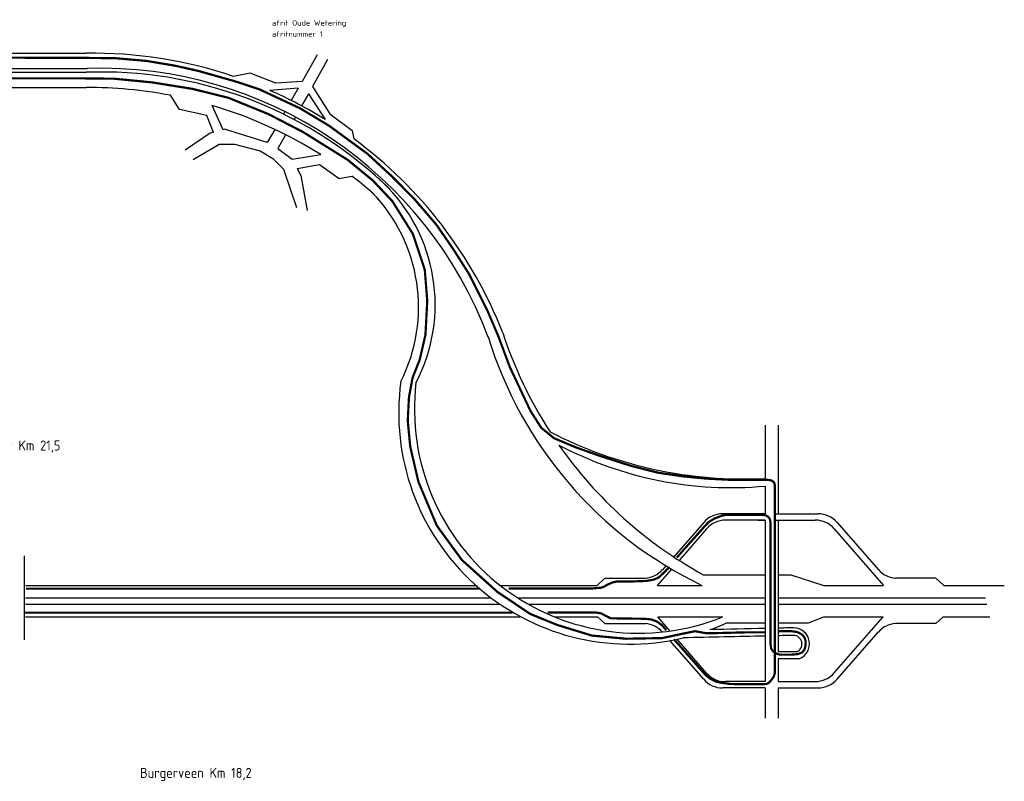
# Model space of a CAD drawing. Header units: metres. Extents: x 361 to 18396, y -7433 to 4904.
# Tile 30 of 30: x 14724 to 17840, y 1609 to 4018. Entities that reach past the tile are written whole.
import ezdxf

# ---------------------------------------------------------------- set-up
doc = ezdxf.new("R2010")
doc.units = ezdxf.units.M
doc.linetypes.add('ACAD_ISO03W100', pattern=[30, 12, -18])
for name, color, linetype in [('Tekenwerk', 7, 'Continuous'), ('VBL-XX-ONDERGROND', 7, 'Continuous'), ('WEG-XX-STEMPEL', 7, 'Continuous')]:
    doc.layers.add(name, color=color, linetype=linetype)
doc.styles.add('ISO', font='ISO.SHX')
doc.styles.add('ISO35', font='ISO.SHX')

msp = doc.modelspace()

# ---------------------------------------------------------------- linework, layer by layer
at = {"layer": 'Tekenwerk', "color": 7}
for p, q in [((15665.559, 3907.276), (15617.247, 3822.747)), ((15698.33, 3892.714), (15650.379, 3806.864)), ((15453.346, 3849.268), (15400.779, 3838.963)), ((15534.536, 3817.643), (15453.346, 3849.268)), ((15617.247, 3822.747), (15534.536, 3817.643)), ((15650.379, 3806.864), (15705.199, 3720.435)), ((15229.471, 3733.975), (15200.896, 3778.957)), ((15605.327, 3801.891), (15515.611, 3794.493)), ((15605.327, 3801.891), (15582.96, 3762.756)), ((15637.646, 3784.068), (15616.095, 3745.485)), ((15637.646, 3784.068), (15691.047, 3702.076)), ((15367.277, 3670.071), (15333.204, 3746.721)), ((15315.942, 3714.982), (15229.471, 3733.975)), ((15337.354, 3661.712), (15315.942, 3714.982)), ((15562.817, 3727.513), (15558.254, 3719.529)), ((15596.393, 3710.21), (15592.02, 3702.382)), ((15705.199, 3720.435), (15776.04, 3667.852)), ((15326.927, 3658.799), (15247.377, 3605.777)), ((15337.354, 3661.712), (15326.927, 3658.799)), ((15372.005, 3671.392), (15367.277, 3670.071)), ((15507.128, 3630.076), (15372.005, 3671.392)), ((15530.68, 3671.283), (15507.128, 3630.076)), ((15565.206, 3654.374), (15541.087, 3611.193)), ((15776.04, 3667.852), (15781.438, 3640.871)), ((15272.707, 3576.135), (15355.246, 3624.6)), ((15355.246, 3624.6), (15403.067, 3624.6)), ((15403.067, 3624.6), (15484.297, 3602.987)), ((15484.297, 3602.987), (15524.912, 3579.41)), ((15541.087, 3611.193), (15585.792, 3577.37)), ((15585.792, 3577.37), (15676.553, 3591.259)), ((15524.912, 3579.41), (15558.976, 3545.353)), ((15602.043, 3547.258), (15672.559, 3559.949)), ((15672.559, 3559.949), (15735.076, 3516.196)), ((15558.976, 3545.353), (15600.246, 3423.534)), ((15602.043, 3547.258), (15613.306, 3525.582)), ((15613.306, 3525.582), (15633.856, 3414.898)), ((15735.076, 3516.196), (15775.22, 3522.961)), ((15858.397, 3517.481), (15895.987, 3481.038)), ((15831.058, 3479.899), (15861.814, 3448.011)), ((16887.478, 2262.1, 181986093), (17082.856, 2262.1, 181986093)), ((17124.367, 2262.1, 181986093), (17164.898, 2262.1, 181986093)), ((17164.898, 2262.1, 181986093), (17268.95, 2228.446, 40784667.493)), ((17220.807, 2109.854), (17269.41, 2128.818)), ((16961.196, 2109.854), (17082.856, 2109.854)), ((17124.367, 2109.854), (17220.807, 2109.854)), ((17182.574, 2018.355), (17124.367, 2018.355)), ((17191.415, 1996.043), (17124.367, 1996.043))]:
    msp.add_line(p, q, dxfattribs=at)
at = {"layer": 'Tekenwerk', "color": 5, "linetype": 'ACAD_ISO03W100', "ltscale": 0.05, "const_width": 7, "flags": 128}
for points in [[(16794.379, 2058.229), (16895.55, 1943.768), (16910.785, 1932.214), (16928.646, 1923.81), (16942.305, 1920.659), (16972.775, 1916.457), (17002.719, 1915.932), (17077.842, 1915.932), (17087.318, 1916.657), (17094.552, 1919.912), (17102.847, 1928.827), (17110.123, 1939.057), (17113.989, 1951.107), (17113.989, 2545.965), (17111.494, 2553.552), (17108.326, 2556.918), (17105.356, 2559.294), (17098.821, 2561.471), (17088.524, 2562.461), (16971.596, 2562.461), (16896.219, 2566.325), (16824.249, 2573.345), (16744.555, 2584.928), (16657.965, 2606.718), (16562.697, 2637.269), (16486.303, 2664.226), (16415.301, 2693.879), (16374.736, 2726.821), (16340.099, 2780.985), (16274.842, 2919.673), (16239.106, 3015.692), (16203.37, 3099.431), (16147.533, 3211.082), (16097.279, 3290.354), (16042.558, 3369.626), (15973.578, 3449.978), (15902.49, 3521.928), (15824.381, 3593.879), (15703.216, 3682.451), (15611.621, 3737.617), (15481.403, 3798.299), (15407.096, 3822.707), (15290.883, 3855.656), (15216.825, 3872.432), (15125.095, 3887.83), (15027.024, 3896.327), (14896.702, 3897.741), (14360.06, 3898.274), (14347.226, 3896.029), (14322.842, 3896.991)], [(14371.862, 3832.587), (14925.112, 3832.587), (15023.559, 3831.434), (15144.025, 3819.684), (15270.317, 3799.396), (15384.084, 3771.195), (15511.014, 3719.494), (15620.079, 3663.093), (15762.372, 3574.393), (15841.35, 3509.532), (15903.405, 3443.731), (15968.28, 3340.328), (16005.889, 3226.586), (16013.713, 3128.471), (16007.913, 3020.781), (15989.684, 2942.084), (15967.313, 2885.753), (15955.813, 2823.824), (15951.906, 2749.608), (15959.833, 2666.984), (15985.879, 2555.53), (16044.223, 2416.994), (16123.403, 2308.664), (16235.923, 2207.627), (16339.78, 2138.016), (16426.239, 2102.837), (16534.816, 2069.668), (16642.388, 2059.616), (16756.997, 2061.627), (16827.371, 2076.704), (16861.606, 2083.4), (16894.197, 2077.476), (16928.764, 2077.476), (17024.834, 2079.86), (17084.009, 2079.86)], [(17126.697, 2083.687), (17164.291, 2083.687), (17185.414, 2080.797), (17200.663, 2072.565), (17207.678, 2063.722), (17211.642, 2052.441), (17211.032, 2036.89), (17207.068, 2023.779), (17199.748, 2015.851), (17186.329, 2010.972), (17165.896, 2009.143), (17129.908, 2009.143), (17125.011, 2010.476), (17118.19, 2013.128), (17111.369, 2017.296), (17106.442, 2021.842), (17102.274, 2029.041), (17100, 2044.574), (17100, 2427.595), (17098.537, 2437.278), (17095.532, 2441.952), (17092.192, 2445.958), (17085.179, 2449.965), (17074.159, 2451.634), (16958.355, 2451.634), (16944.697, 2448.242), (16923.282, 2440.208), (16904.67, 2428.869), (16890.129, 2413.459), (16803.467, 2316.348)], [(16780.678, 2286.69), (16760.586, 2266.602), (16746.235, 2253.483), (16731.883, 2246.924), (16706.05, 2242.414), (16652.431, 2240.462), (16613.246, 2240.462), (16599.325, 2237.369), (16582.826, 2230.152), (16573.029, 2223.967), (16562.202, 2220.874), (16537.453, 2218.812), (16271.878, 2218.812)], [(16180.329, 2218.001), (14743.031, 2218.001)], [(14740.259, 2142.117), (16284.385, 2142.117)], [(16394.504, 2142.946), (16545.011, 2142.946), (16564.264, 2139.886), (16580.094, 2131.331), (16594.836, 2123.993), (16613.537, 2123.993), (16700.406, 2122.787), (16721.52, 2120.977), (16740.221, 2114.343), (16757.112, 2102.28), (16770.384, 2086.599)]]:
    msp.add_lwpolyline(points, dxfattribs=at)
at = {"layer": 'Tekenwerk', "color": 7}
for centre, radius, start, end in [((14955.303, 2518.14, 181986093), 1393.923, 71.362225, 90.872783), ((14983.414, 2545.74, 181986093), 1306.99, 47.021324, 92.163647), ((14979.14, 2553.696, 181986093), 1310.926, 20.521672, 91.801552), ((14940.466, 2422.447, -181986093), 1381.284, 79.132322, 90.270321), ((14955.303, 2518.14, 181986093), 1393.923, 58.141571, 66.29894), ((14940.466, 2422.447, -181986093), 1381.284, 57.798382, 73.481331), ((14955.303, 2518.14, 181986093), 1393.923, 21.450441, 53.653391), ((14940.466, 2422.447, -181986093), 1381.284, 49.380066, 52.819225), ((15505.282, 3116.798, 181986093), 533.481, 332.385575, 46.215424), ((15465.203, 3108.759, -181986093), 520.982, 333.164885, 44.036653), ((17541.287, 3450.079, 181986093), 1356.009, 198.140298, 212.860282), ((17443.543, 3395.113, 181986093), 1294.273, 197.091, 244.343641), ((16654.771, 2774.069, -181986093), 731.49, 172.181761, 283.382664), ((16682.722, 2786.565, 181986093), 709.595, 173.2865, 292.096389), ((17014.921, 3898.658), 1333.428, 242.646787, 272.920351), ((17541.287, 3450.079, 181986093), 1356.009, 214.992363, 241.17363), ((16976.443, 3711.341), 1173.647, 242.273701, 275.202079), ((16654.771, 2774.069, -181986093), 731.49, 290.386331, 294.765511), ((23076.526, -270548.571), 272706.705, 91.2593737, 91.2957871), ((23076.526, -270548.571), 272706.705, 91.24017773, 91.25064998), ((17172.663, 2043.37), 50.906, 291.614449, 88.270442), ((23076.526, -270548.571), 272682.705, 91.25948456, 91.31387255), ((23076.526, -270548.571), 272682.705, 91.24017773, 91.25076007), ((17172.663, 2043.37), 26.906, 291.614449, 88.270442)]:
    msp.add_arc(centre, radius, start, end, dxfattribs=at)
at = {"layer": 'VBL-XX-ONDERGROND', "color": 7}
for p, q in [((17082.856, 2735.138, 181985616.911), (17082.856, 2566.961, 181985616.911)), ((17124.367, 2735.138, 181985616.911), (17124.367, 2454.903, 181985616.911)), ((17082.856, 2542.529, 181985616.911), (17082.856, 2454.903, 181985616.911)), ((17082.856, 2454.903, 181985616.911), (16948.842, 2454.903, 181985616.911)), ((17082.856, 2434.977, 181985616.911), (16957.914, 2434.977, 181985616.911)), ((17061.426, 2454.903, 181985616.911), (17082.856, 2454.903, 181985616.911)), ((17061.426, 2434.977, 181985616.911), (17082.856, 2434.977, 181985616.911)), ((17082.856, 2434.977, 181985616.911), (17082.856, 1923.834, 181985616.911)), ((17117.072, 2454.903, 181985616.911), (17251.086, 2454.903, 181985616.911)), ((17117.072, 2434.977, 181985616.911), (17242.015, 2434.977, 181985616.911)), ((17124.367, 2434.977, 181985616.911), (17124.367, 2018.355, 181985616.911)), ((16888.73, 2427.536, 181985616.911), (16793.909, 2318.626, 181985616.911)), ((16897.802, 2407.61, 181985616.911), (16810.781, 2307.66, 181985616.911)), ((17302.127, 2407.61, 181985616.911), (17458.114, 2228.446, 181985616.911)), ((17311.198, 2427.536, 181985616.911), (17441.712, 2277.63, 181985616.911)), ((14737.94, 2322.42, 181985616.911), (14737.94, 2055.822, 181985616.911)), ((16786.642, 2279.935, 181985616.911), (16741.814, 2228.446, 181985616.911)), ((16769.285, 2290.343, 181985616.911), (16758.217, 2277.63, 181985616.911)), ((16575.927, 2251.281, 181985616.911), (16551.301, 2228.446, 181985616.911)), ((16575.927, 2251.281, 181985616.911), (16704.537, 2251.281, 181985616.911)), ((17624.001, 2251.281, 181985616.911), (17495.392, 2251.281, 181985616.911)), ((17624.001, 2251.281, 181985616.911), (17648.627, 2228.446, 181985616.911)), ((14741.552, 2228.446, 181985616.911), (16168.525, 2228.446, 181985616.911)), ((16244.511, 2228.446, 181985616.911), (16551.301, 2228.446, 181985616.911)), ((16741.814, 2228.446, 181985616.911), (16883.159, 2228.446, 181985616.911)), ((17082.856, 2228.446, 181985616.911), (17084.969, 2228.446, 181985616.911)), ((17268.95, 2228.446, 181985616.911), (17458.114, 2228.446, 181985616.911)), ((17648.627, 2228.446, 181985616.911), (17840.324, 2228.446, 181985616.911)), ((14741.552, 2188.595, 181985616.911), (16216.352, 2188.595, 181985616.911)), ((16300.678, 2188.595, 181985616.911), (17082.856, 2188.595, 181985616.911)), ((17124.367, 2188.595, 181985616.911), (17781.287, 2188.595, 181985616.911)), ((14741.552, 2168.67, 181985616.911), (16243.673, 2168.67, 181985616.911)), ((16333.822, 2168.67, 181985616.911), (17082.856, 2168.67, 181985616.911)), ((17124.367, 2168.67, 181985616.911), (17785.382, 2168.67, 181985616.911)), ((14741.552, 2128.818, 181985616.911), (16307.701, 2128.818, 181985616.911)), ((16416.461, 2128.818, 181985616.911), (16552.283, 2128.818, 181985616.911)), ((16575.927, 2107.53, 181985616.911), (16552.283, 2128.818, 181985616.911)), ((16743.161, 2128.818, 181985616.911), (16948.983, 2128.818, 181985616.911)), ((16782.201, 2083.977, 181985616.911), (16743.161, 2128.818, 181985616.911)), ((17302.127, 1951.574, 181985616.911), (17456.442, 2128.818, 181985616.911)), ((17624.001, 2107.903, 181985616.911), (17646.556, 2128.818, 181985616.911)), ((16575.927, 2107.53, 181985616.911), (16704.537, 2107.53, 181985616.911)), ((17624.001, 2107.903, 181985616.911), (17495.392, 2107.903, 181985616.911)), ((16758.363, 2081.013, 181985616.911), (16758.217, 2081.181, 181985616.911)), ((16897.802, 1951.201, 181985616.911), (16804.842, 2057.973, 181985616.911)), ((17311.198, 1931.649, 181985616.911), (17441.712, 2081.555, 181985616.911)), ((16888.73, 1931.275, 181985616.911), (16781.95, 2053.795, 181985616.911)), ((17124.367, 1996.043, 181985616.911), (17124.367, 1924.208, 181985616.911)), ((17082.856, 1903.908, 181985616.911), (16948.842, 1903.908, 181985616.911)), ((17082.856, 1923.834, 181985616.911), (16957.914, 1923.834, 181985616.911)), ((17082.856, 1903.908, 181985616.911), (17082.856, 1807.852, 181985616.911)), ((17124.367, 1924.208, 181985616.911), (17242.015, 1924.208, 181985616.911)), ((17124.367, 1904.282, 181985616.911), (17124.367, 1807.852, 181985616.911)), ((17124.367, 1904.282, 181985616.911), (17251.086, 1904.282, 181985616.911))]:
    msp.add_line(p, q, dxfattribs=at)
at = {"layer": 'VBL-XX-ONDERGROND', "color": 7, "linetype": 'Continuous'}
for p, q in [((17269.41, 2128.818, 181985616.911), (17456.442, 2128.818, 181985616.911)), ((17646.556, 2128.818, 181985616.911), (17794.442, 2128.818, 181985616.911))]:
    msp.add_line(p, q, dxfattribs=at)
at = {"layer": 'VBL-XX-ONDERGROND', "color": 7}
for centre, start, end in [((16948.842, 2375.2, 181985616.911), 90, 138.955921), ((16957.914, 2355.275, 181985616.911), 90, 138.955921), ((17242.015, 2355.275, 181985616.911), 41.044079, 90), ((17251.086, 2375.2, 181985616.911), 41.044079, 90), ((16698.105, 2330.732, 181985616.911), 274.560167, 318.955921), ((17501.824, 2330.732, 181985616.911), 221.044079, 265.439833), ((16698.105, 2028.079, 181985616.911), 41.044079, 85.439833), ((17501.824, 2028.453, 181985616.911), 94.560167, 138.955921), ((16957.914, 2003.536, 181985616.911), 221.044079, 270), ((17242.015, 2003.91, 181985616.911), 270, 318.955921), ((16948.842, 1983.611, 181985616.911), 221.044079, 270), ((17251.086, 1983.985, 181985616.911), 270, 318.955921)]:
    msp.add_arc(centre, 79.702, start, end, dxfattribs=at)
at = {"layer": 'WEG-XX-STEMPEL', "color": 7}
for p, q in [((14477.693, 3911.902, 181986093), (14934.071, 3911.902, 181986093)), ((14477.693, 3911.902, 181986093), (14934.071, 3911.902, 181986093)), ((13898.072, 3863.819, 181986093), (14937.928, 3863.974, 181986093)), ((13898.072, 3851.798, 181986093), (14934.071, 3851.798, 181986093)), ((14480.668, 3803.715, 181986093), (14933.95, 3803.715, 181986093)), ((14480.668, 3803.715, 181986093), (14933.95, 3803.715, 181986093))]:
    msp.add_line(p, q, dxfattribs=at)

# ---------------------------------------------------------------- texts
at = {"layer": 'VBL-XX-ONDERGROND', "color": 7, "style": 'ISO35'}
for s, p in [('Aquaduct Km 21,5', (14541.268, 2655.162, 181985616.911)), ('Burgerveen Km 18,2', (15104.559, 1619.384, 181985616.911))]:
    msp.add_text(s, height=31.70206, dxfattribs=at).set_placement(p)
at = {"layer": 'WEG-XX-STEMPEL', "color": 7, "style": 'ISO'}
for s, p in [('afrit Oude Wetering', (15522.335, 3999.632, 181986093)), ('afritnummer 1 ', (15522.335, 3964.772, 181986093))]:
    msp.add_text(s, height=16.82906, dxfattribs=at).set_placement(p)

doc.saveas('drawing.dxf')
